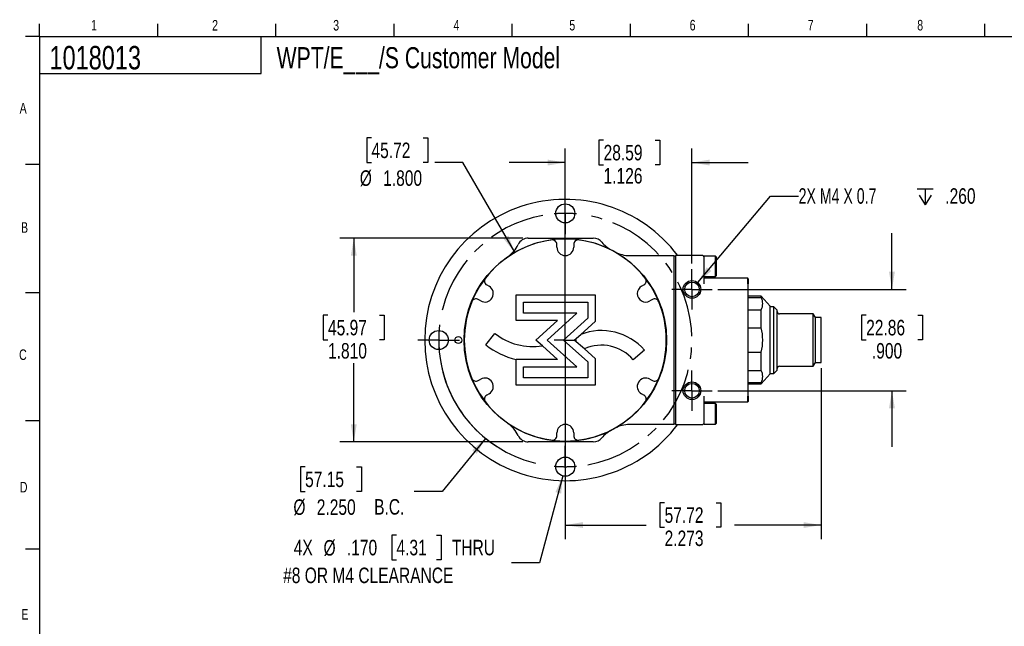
# Model space of a CAD drawing. Header units: inches. Extents: x 0.4 to 16.4, y 0.2 to 10.8.
# Tile 13 of 27: x 0.4 to 9.2, y 5.4 to 10.8. Entities that reach past the tile are written whole.
import ezdxf

# ---------------------------------------------------------------- set-up
doc = ezdxf.new("R2010")
doc.units = ezdxf.units.IN
doc.header["$MEASUREMENT"] = 0
doc.linetypes.add('CENTERX2', pattern=[0.8, 0.5, -0.1, 0.1, -0.1])
for name, color, linetype in [('BORDER', 1, 'Continuous'), ('CENTER', 151, 'CENTERX2'), ('DIMENSIONS', 150, 'Continuous'), ('OBJECT', 1, 'Continuous'), ('TEXT', 7, 'Continuous')]:
    doc.layers.add(name, color=color, linetype=linetype)
doc.styles.add('SLDTEXTSTYLE0', font='TXT', dxfattribs={"width": 0.75})
doc.styles.add('SLDTEXTSTYLE3', font='TXT', dxfattribs={"width": 0.681818})
doc.dimstyles.new('SLDDIMSTYLE1', dxfattribs={"dimtxt": 0.137795, "dimasz": 0.156, "dimexe": 0, "dimexo": 0.0625, "dimgap": 0.034449, "dimtad": 0, "dimtih": 1, "dimtoh": 1, "dimdec": 3, "dimrnd": 1e-09, "dimzin": 12, "dimdsep": 46, "dimtxsty": 'SLDTEXTSTYLE0', "dimsah": 1, "dimcen": 0.09, "dimadec": 0, "dimazin": 3, "dimtfac": 1, "dimtdec": 3, "dimtofl": 0, "dimtmove": 0, "dimatfit": 3, "dimfxl": 0, "dimfrac": 2, "dimtolj": 1, "dimtzin": 12, "dimarcsym": 0})
doc.dimstyles.new('SLDDIMSTYLE2', dxfattribs={"dimtxt": 0.137795, "dimasz": 0.156, "dimexe": 0, "dimexo": 0.0625, "dimgap": 0.034449, "dimtad": 0, "dimtih": 1, "dimtoh": 1, "dimdec": 3, "dimrnd": 1e-09, "dimzin": 4, "dimdsep": 46, "dimtxsty": 'SLDTEXTSTYLE0', "dimsah": 1, "dimcen": 0.09, "dimadec": 0, "dimazin": 1, "dimtfac": 1, "dimtdec": 3, "dimtmove": 0, "dimatfit": 0, "dimfxl": 0, "dimfrac": 2, "dimtolj": 1, "dimtzin": 12, "dimarcsym": 0})
doc.dimstyles.new('SLDDIMSTYLE3', dxfattribs={"dimtxt": 0.137795, "dimasz": 0.156, "dimexe": 0, "dimexo": 0.0625, "dimgap": 0.034449, "dimtad": 0, "dimtih": 1, "dimtoh": 1, "dimdec": 3, "dimrnd": 1e-09, "dimzin": 4, "dimdsep": 46, "dimtxsty": 'SLDTEXTSTYLE0', "dimsah": 1, "dimcen": 0, "dimadec": 0, "dimazin": 1, "dimtfac": 1, "dimtdec": 3, "dimtofl": 0, "dimtmove": 0, "dimatfit": 3, "dimfxl": 0, "dimfrac": 2, "dimtolj": 1, "dimtzin": 12, "dimarcsym": 0})
doc.dimstyles.new('SLDDIMSTYLE4', dxfattribs={"dimtxt": 0.137795, "dimasz": 0.156, "dimexe": 0, "dimexo": 0.0625, "dimgap": 0.034449, "dimtad": 0, "dimtih": 1, "dimtoh": 1, "dimdec": 3, "dimrnd": 1e-09, "dimzin": 12, "dimdsep": 46, "dimtxsty": 'SLDTEXTSTYLE0', "dimsah": 1, "dimcen": 0, "dimadec": 0, "dimazin": 3, "dimtfac": 1, "dimtdec": 3, "dimtofl": 0, "dimtmove": 0, "dimatfit": 3, "dimfxl": 0, "dimfrac": 2, "dimtolj": 1, "dimtzin": 12, "dimarcsym": 0})
doc.dimstyles.new('SLDDIMSTYLE5', dxfattribs={"dimtxt": 0.137795, "dimasz": 0.156, "dimexe": 0, "dimexo": 0.0625, "dimgap": 0.034449, "dimtad": 0, "dimtih": 1, "dimtoh": 1, "dimdec": 3, "dimrnd": 1e-09, "dimzin": 4, "dimdsep": 46, "dimtxsty": 'SLDTEXTSTYLE0', "dimsah": 1, "dimcen": 0.09, "dimadec": 0, "dimazin": 1, "dimtfac": 1, "dimtdec": 3, "dimtofl": 0, "dimtmove": 0, "dimatfit": 3, "dimfxl": 0, "dimfrac": 2, "dimtolj": 1, "dimtzin": 12, "dimarcsym": 0})
doc.dimstyles.new('SLDDIMSTYLE6', dxfattribs={"dimtxt": 0.137795, "dimasz": 0.156, "dimexe": 0, "dimexo": 0.0625, "dimgap": 0.034449, "dimtad": 0, "dimtih": 1, "dimtoh": 1, "dimdec": 3, "dimrnd": 1e-09, "dimzin": 4, "dimdsep": 46, "dimtxsty": 'SLDTEXTSTYLE0', "dimsah": 1, "dimcen": 0, "dimadec": 0, "dimazin": 1, "dimtfac": 1, "dimtdec": 3, "dimtofl": 0, "dimtmove": 0, "dimatfit": 3, "dimfxl": 0, "dimfrac": 2, "dimtolj": 1, "dimtzin": 12, "dimarcsym": 0})
doc.dimstyles.new('SLDDIMSTYLE7', dxfattribs={"dimtxt": 0.137795, "dimasz": 0.156, "dimexe": 0, "dimexo": 0.0625, "dimgap": 0.034449, "dimtad": 0, "dimtih": 1, "dimtoh": 1, "dimdec": 3, "dimrnd": 1e-09, "dimzin": 4, "dimdsep": 46, "dimtxsty": 'SLDTEXTSTYLE0', "dimsah": 1, "dimcen": 0, "dimadec": 0, "dimazin": 1, "dimtfac": 1, "dimtdec": 3, "dimtofl": 0, "dimtmove": 0, "dimatfit": 3, "dimfxl": 0, "dimfrac": 2, "dimtolj": 1, "dimtzin": 12, "dimarcsym": 0})
doc.dimstyles.new('SLDDIMSTYLE8', dxfattribs={"dimtxt": 0.137795, "dimasz": 0.156, "dimexe": 0, "dimexo": 0.0625, "dimgap": 0.034449, "dimtad": 0, "dimtih": 1, "dimtoh": 1, "dimdec": 3, "dimrnd": 1e-09, "dimzin": 12, "dimdsep": 46, "dimtxsty": 'SLDTEXTSTYLE0', "dimsah": 1, "dimcen": 0.09, "dimadec": 0, "dimazin": 3, "dimtfac": 1, "dimtdec": 3, "dimtmove": 0, "dimatfit": 0, "dimfxl": 0, "dimfrac": 2, "dimtolj": 1, "dimtzin": 12, "dimarcsym": 0})

# ---------------------------------------------------------------- blocks, each defined once
blk = doc.blocks.new('_D_4')
at = {"layer": 'DIMENSIONS'}
for p, q in [((4.5884, 7.0712), (4.2046, 6.5985)), ((2.9851, 6.8173), (2.9431, 6.8173)), ((2.9431, 6.8173), (2.9431, 6.5985)), ((3.4433, 6.8173), (3.4852, 6.8173)), ((3.4852, 6.8173), (3.4852, 6.5985)), ((2.9431, 6.5985), (2.9851, 6.5985)), ((3.4852, 6.5985), (3.4433, 6.5985)), ((4.2046, 6.5985), (3.9546, 6.5985))]:
    blk.add_line(p, q, dxfattribs=at)
blk.add_arc((5.2976, 7.9446), 1.1251, 173.0877, 237.26422, dxfattribs=at)
blk.add_solid([(4.5884, 7.0712), (4.4699, 6.9665), (4.5103, 6.9338)], dxfattribs=at)
at = {"layer": 'DIMENSIONS', "char_height": 0.1378, "attachment_point": 1, "style": 'SLDTEXTSTYLE0'}
for s, insert in [('57.15', (2.9851, 6.7762)), ('%%c', (2.8812, 6.5294)), ('2.250', (3.089, 6.5294)), ('B.C.', (3.5988, 6.5315))]:
    blk.add_mtext(s, dxfattribs=dict(at, insert=insert))
blk = doc.blocks.new('_D_5')
at = {"layer": 'DIMENSIONS'}
for p, q in [((8.2001, 8.3946), (8.2001, 8.8946)), ((6.6519, 8.3946), (8.3251, 8.3946)), ((7.971, 8.1651), (7.9291, 8.1651)), ((7.9291, 8.1651), (7.9291, 7.9464)), ((8.4292, 8.1651), (8.4712, 8.1651)), ((8.4712, 8.1651), (8.4712, 7.9464)), ((7.9291, 7.9464), (7.971, 7.9464)), ((8.4712, 7.9464), (8.4292, 7.9464)), ((6.6519, 7.4946), (8.3251, 7.4946)), ((8.2001, 7.4946), (8.2001, 6.9946))]:
    blk.add_line(p, q, dxfattribs=at)
for points in [[(8.2001, 8.3946), (8.2261, 8.5506), (8.1741, 8.5506)], [(8.2001, 7.4946), (8.1741, 7.3386), (8.2261, 7.3386)]]:
    blk.add_solid(points, dxfattribs=at)
at = {"layer": 'DIMENSIONS', "char_height": 0.1378, "attachment_point": 1, "style": 'SLDTEXTSTYLE0'}
for s, insert in [('22.86', (7.971, 8.124)), ('.900', (8.022, 7.9178))]:
    blk.add_mtext(s, dxfattribs=dict(at, insert=insert))
blk = doc.blocks.new('_D_6')
at = {"layer": 'DIMENSIONS'}
for p, q in [((5.2976, 7.8946), (5.2976, 6.1761)), ((7.5702, 7.6946), (7.5702, 6.1761)), ((6.1799, 6.4996), (6.1379, 6.4996)), ((6.1379, 6.4996), (6.1379, 6.2808)), ((6.6381, 6.4996), (6.68, 6.4996)), ((6.68, 6.4996), (6.68, 6.2808)), ((5.2976, 6.3011), (6.0171, 6.3011)), ((7.5702, 6.3011), (6.8009, 6.3011)), ((6.1379, 6.2808), (6.1799, 6.2808)), ((6.68, 6.2808), (6.6381, 6.2808))]:
    blk.add_line(p, q, dxfattribs=at)
for points in [[(5.2976, 6.3011), (5.4536, 6.2751), (5.4536, 6.3271)], [(7.5702, 6.3011), (7.4142, 6.3271), (7.4142, 6.2751)]]:
    blk.add_solid(points, dxfattribs=at)
at = {"layer": 'DIMENSIONS', "char_height": 0.1378, "attachment_point": 1, "style": 'SLDTEXTSTYLE0'}
for s, insert in [('57.72', (6.1799, 6.4585)), ('2.273', (6.1799, 6.2523))]:
    blk.add_mtext(s, dxfattribs=dict(at, insert=insert))
blk = doc.blocks.new('SW_SYMBOL_HOLE_DEPTH')
at = {"layer": 'DIMENSIONS', "color": 0}
for p, q in [((0, 34.4), (31.5, 34.4)), ((3.9, 21.9), (15.7, 3)), ((15.7, 34.4), (15.7, 3)), ((27.6, 21.9), (15.7, 3))]:
    blk.add_line(p, q, dxfattribs=at)
blk = doc.blocks.new('_D_7')
at = {"layer": 'DIMENSIONS'}
for p, q in [((6.4739, 8.4549), (7.1208, 9.224)), ((7.1208, 9.224), (7.3708, 9.224))]:
    blk.add_line(p, q, dxfattribs=at)
blk.add_solid([(6.4739, 8.4549), (6.5942, 8.5575), (6.5544, 8.591)], dxfattribs=at)
at = {"layer": 'DIMENSIONS', "xscale": 0.004470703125, "yscale": 0.004470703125, "zscale": 0.004470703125}
blk.add_blockref('SW_SYMBOL_HOLE_DEPTH', (8.4253, 9.1327), dxfattribs=at)
at = {"layer": 'DIMENSIONS', "attachment_point": 1}
for s, insert, char_height, style in [('2X M4 X 0.7', (7.3708, 9.2933), 0.137795, 'SLDTEXTSTYLE3'), ('.260', (8.6739, 9.2933), 0.1378, 'SLDTEXTSTYLE0')]:
    blk.add_mtext(s, dxfattribs=dict(at, insert=insert, char_height=char_height, style=style))
blk = doc.blocks.new('_D_8')
at = {"layer": 'DIMENSIONS'}
for p, q in [((4.919, 8.8496), (3.2929, 8.8496)), ((3.4179, 8.8496), (3.4179, 8.1931)), ((3.1888, 8.1651), (3.1468, 8.1651)), ((3.1468, 8.1651), (3.1468, 7.9464)), ((3.647, 8.1651), (3.689, 8.1651)), ((3.689, 8.1651), (3.689, 7.9464)), ((3.1468, 7.9464), (3.1888, 7.9464)), ((3.689, 7.9464), (3.647, 7.9464)), ((3.4179, 7.0396), (3.4179, 7.7402)), ((4.919, 7.0396), (3.2929, 7.0396))]:
    blk.add_line(p, q, dxfattribs=at)
for points in [[(3.4179, 8.8496), (3.3919, 8.6936), (3.4439, 8.6936)], [(3.4179, 7.0396), (3.4439, 7.1956), (3.3919, 7.1956)]]:
    blk.add_solid(points, dxfattribs=at)
at = {"layer": 'DIMENSIONS', "char_height": 0.1378, "attachment_point": 1, "style": 'SLDTEXTSTYLE0'}
for s, insert in [('45.97', (3.1888, 8.124)), ('1.810', (3.1888, 7.9178))]:
    blk.add_mtext(s, dxfattribs=dict(at, insert=insert))
blk = doc.blocks.new('_D_9')
at = {"layer": 'DIMENSIONS'}
for p, q in [((3.5751, 9.7401), (3.5332, 9.7401)), ((3.5332, 9.7401), (3.5332, 9.5214)), ((4.0333, 9.7401), (4.0753, 9.7401)), ((4.0753, 9.7401), (4.0753, 9.5214)), ((3.5332, 9.5214), (3.5751, 9.5214)), ((4.0753, 9.5214), (4.0333, 9.5214)), ((4.3872, 9.5214), (4.1372, 9.5214)), ((4.8476, 8.724), (4.3872, 9.5214))]:
    blk.add_line(p, q, dxfattribs=at)
blk.add_solid([(4.8476, 8.724), (4.7921, 8.8721), (4.7471, 8.8461)], dxfattribs=at)
at = {"layer": 'DIMENSIONS', "char_height": 0.1378, "attachment_point": 1, "style": 'SLDTEXTSTYLE0'}
for s, insert in [('45.72', (3.5751, 9.699)), ('%%c', (3.4712, 9.4523)), ('1.800', (3.6791, 9.4523))]:
    blk.add_mtext(s, dxfattribs=dict(at, insert=insert))
blk = doc.blocks.new('_D_10')
at = {"layer": 'DIMENSIONS'}
for p, q in [((5.2756, 6.7377), (5.0684, 5.9641)), ((3.7971, 6.2109), (3.7551, 6.2109)), ((3.7551, 6.2109), (3.7551, 5.9921)), ((4.1535, 6.2109), (4.1955, 6.2109)), ((4.1955, 6.2109), (4.1955, 5.9921)), ((3.7551, 5.9921), (3.7971, 5.9921)), ((4.1955, 5.9921), (4.1535, 5.9921)), ((5.0684, 5.9641), (4.8184, 5.9641))]:
    blk.add_line(p, q, dxfattribs=at)
blk.add_solid([(5.2756, 6.7377), (5.2102, 6.5938), (5.2604, 6.5803)], dxfattribs=at)
at = {"layer": 'DIMENSIONS', "attachment_point": 1, "style": 'SLDTEXTSTYLE0'}
for s, insert, char_height in [('4X', (2.8843, 6.1698), 0.1378), ('%%c', (3.149, 6.1677), 0.1378), ('.170', (3.3568, 6.1698), 0.1378), ('4.31', (3.7971, 6.1698), 0.1378), ('THRU', (4.2891, 6.1698), 0.1378), ('#8 OR M4 CLEARANCE', (2.7901, 5.923), 0.137795)]:
    blk.add_mtext(s, dxfattribs=dict(at, insert=insert, char_height=char_height))
blk = doc.blocks.new('_D_11')
at = {"layer": 'DIMENSIONS'}
for p, q in [((5.6377, 9.7199), (5.5957, 9.7199)), ((5.5957, 9.7199), (5.5957, 9.5011)), ((6.0958, 9.7199), (6.1378, 9.7199)), ((6.1378, 9.7199), (6.1378, 9.5011)), ((5.2976, 7.9946), (5.2976, 9.6464)), ((6.4232, 8.6233), (6.4232, 9.6464)), ((5.2976, 9.5214), (4.7976, 9.5214)), ((5.5957, 9.5011), (5.6377, 9.5011)), ((6.1378, 9.5011), (6.0958, 9.5011)), ((6.4232, 9.5214), (6.9232, 9.5214))]:
    blk.add_line(p, q, dxfattribs=at)
for points in [[(5.2976, 9.5214), (5.1416, 9.5474), (5.1416, 9.4954)], [(6.4232, 9.5214), (6.5792, 9.4954), (6.5792, 9.5474)]]:
    blk.add_solid(points, dxfattribs=at)
at = {"layer": 'DIMENSIONS', "char_height": 0.1378, "attachment_point": 1, "style": 'SLDTEXTSTYLE0'}
for s, insert in [('28.59', (5.6377, 9.6787)), ('1.126', (5.6377, 9.4726))]:
    blk.add_mtext(s, dxfattribs=dict(at, insert=insert))
blk = doc.blocks.new('SW_CENTERMARKSYMBOL_0')
at = {"layer": 'CENTER', "color": 0}
for p, q in [((0, 0.1), (0, 0.1787)), ((0, 0), (0, 0.1)), ((-0.1, 0), (-0.1787, 0)), ((0, 0), (-0.1, 0)), ((0, 0), (0, -0.1)), ((0, 0), (0.1, 0)), ((0.1, 0), (0.1787, 0)), ((0, -0.1), (0, -0.1787))]:
    blk.add_line(p, q, dxfattribs=at)
blk = doc.blocks.new('SW_CENTERMARKSYMBOL_1')
at = {"layer": 'CENTER', "color": 0}
for p, q in [((0, 0.1), (0, 0.1787)), ((0, 0), (0, 0.1)), ((-0.1, 0), (-0.1787, 0)), ((0, 0), (-0.1, 0)), ((0, 0), (0, -0.1)), ((0, 0), (0.1, 0)), ((0.1, 0), (0.1787, 0)), ((0, -0.1), (0, -0.1787))]:
    blk.add_line(p, q, dxfattribs=at)
blk = doc.blocks.new('SW_CENTERMARKSYMBOL_2')
at = {"layer": 'CENTER', "color": 0}
for p, q in [((0, 0.1), (0, 0.18475)), ((0, 0), (0, 0.1)), ((0, 0), (0, -0.1)), ((0, -0.1), (0, -0.18475)), ((0, -1.125), (0, -1.025)), ((-1.225, -1.125), (-1.30975, -1.125)), ((-1.125, -1.125), (-1.225, -1.125)), ((-1.125, -1.125), (-1.025, -1.125)), ((-1.025, -1.125), (-0.94025, -1.125)), ((0, -1.125), (-0.1, -1.125)), ((0, -1.125), (0, -1.225)), ((0, -1.125), (0.1, -1.125)), ((0, -2.15), (0, -2.06525)), ((0, -2.25), (0, -2.15)), ((0, -2.25), (0, -2.35)), ((0, -2.35), (0, -2.43475))]:
    blk.add_line(p, q, dxfattribs=at)
for start, end in [(90, 95.092958), (84.907042, 90), (100.185916, 169.814084), (280.185916, 79.814084), (174.907042, 180), (180, 185.092958), (190.185916, 259.814084), (264.907042, 270), (270, 275.092958)]:
    blk.add_arc((0, -1.125), 1.125, start, end, dxfattribs=at)

msp = doc.modelspace()

# ---------------------------------------------------------------- linework, layer by layer
at = {"color": 7, "linetype": 'Continuous', "lineweight": 25}
for p, q in [((4.96901, 8.8496), (5.54556, 8.8496)), ((5.22258, 8.7696), (5.22258, 8.79435)), ((5.37258, 8.79435), (5.37258, 8.7696)), ((5.86811, 8.6946), (6.26258, 8.6946)), ((6.26258, 8.6946), (6.26258, 7.1946)), ((6.27821, 8.6896), (6.26258, 8.6896)), ((6.51821, 8.6946), (6.27821, 8.6946)), ((6.27821, 8.6946), (6.27821, 8.6846)), ((6.27821, 8.6846), (6.27821, 7.2046)), ((6.51821, 8.6946), (6.52821, 8.6846)), ((6.53278, 8.6911), (6.52821, 8.68652)), ((6.52821, 8.68652), (6.52821, 8.6846)), ((6.52821, 8.6846), (6.52821, 8.4446)), ((6.63106, 8.6911), (6.53278, 8.6911)), ((6.53278, 8.5081), (6.53278, 8.6911)), ((6.64021, 8.68195), (6.63106, 8.6911)), ((6.63106, 8.5081), (6.63106, 8.6911)), ((6.64021, 8.51725), (6.64021, 8.68195)), ((6.52821, 8.51267), (6.53278, 8.5081)), ((6.91821, 8.4946), (6.52821, 8.4946)), ((6.53278, 8.5081), (6.63106, 8.5081)), ((6.63106, 8.5081), (6.64021, 8.51725)), ((6.91821, 8.4446), (6.91821, 8.4946)), ((6.92321, 8.4896), (6.91821, 8.4946)), ((6.92321, 8.4896), (6.92321, 8.4446)), ((4.59918, 8.43443), (4.62061, 8.42205)), ((5.97455, 8.42205), (5.99599, 8.43443)), ((6.91821, 8.4446), (6.91821, 7.4446)), ((6.92321, 7.4446), (6.92321, 8.4446)), ((4.86122, 8.34538), (5.56339, 8.34536)), ((4.86122, 8.117), (4.86122, 8.34538)), ((5.56339, 8.34536), (5.56339, 8.10936)), ((7.03821, 8.3341), (6.92321, 8.3341)), ((6.92321, 8.32287), (7.03821, 8.32287)), ((7.11871, 8.2446), (7.03821, 8.3341)), ((7.03821, 8.32287), (7.03821, 8.3341)), ((4.46974, 8.29769), (4.47204, 8.29671)), ((4.54561, 8.29215), (4.52418, 8.30452)), ((4.92647, 8.28013), (5.49814, 8.28012)), ((4.92647, 8.18225), (4.92647, 8.28013)), ((5.49814, 8.28012), (5.49814, 8.13851)), ((6.07099, 8.30452), (6.04955, 8.29215)), ((7.11871, 7.6446), (7.11871, 8.2446)), ((7.15021, 8.24085), (7.11871, 8.24085)), ((7.18021, 8.21085), (7.15021, 8.24085)), ((7.15021, 7.64835), (7.15021, 8.24085)), ((5.40027, 8.18224), (4.92647, 8.18225)), ((5.13493, 7.9446), (5.40027, 8.18224)), ((5.49814, 8.13851), (5.28163, 7.9446)), ((6.92321, 8.21414), (7.03821, 8.21414)), ((7.03821, 8.05333), (7.03821, 8.21414)), ((7.18021, 7.67835), (7.18021, 8.21085)), ((7.50144, 8.1771), (7.20021, 8.1771)), ((7.52021, 8.1446), (7.50144, 8.1771)), ((7.50144, 7.7121), (7.50144, 8.1771)), ((7.57021, 8.1446), (7.52021, 8.1446)), ((7.52021, 7.9446), (7.52021, 8.1446)), ((7.57021, 7.7446), (7.57021, 8.1446)), ((5.22962, 8.117), (4.86122, 8.117)), ((5.03713, 7.9446), (5.22962, 8.117)), ((5.56339, 8.10936), (5.43455, 7.99396)), ((6.92321, 8.05333), (7.03821, 8.05333)), ((4.59056, 7.90173), (4.672, 8.0037)), ((5.37722, 7.9446), (5.43455, 7.99396)), ((5.09349, 7.89412), (5.03713, 7.9446)), ((5.09349, 7.89412), (5.22962, 7.77219)), ((5.40027, 7.70695), (5.13493, 7.9446)), ((5.28163, 7.9446), (5.49814, 7.75069)), ((5.46705, 7.86612), (5.37722, 7.9446)), ((7.52021, 7.7446), (7.52021, 7.9446)), ((5.46705, 7.86612), (5.56339, 7.77984)), ((6.0005, 7.85384), (5.90161, 7.76869)), ((6.92321, 7.83587), (7.03821, 7.83587)), ((7.03821, 7.67506), (7.03821, 7.83587)), ((4.86122, 7.54382), (4.86122, 7.77219)), ((5.22962, 7.77219), (4.86122, 7.77219)), ((4.92647, 7.70694), (5.40027, 7.70695)), ((4.92647, 7.60907), (4.92647, 7.70694)), ((5.49814, 7.75069), (5.49814, 7.60908)), ((5.56339, 7.77984), (5.56339, 7.54383)), ((7.20021, 7.7121), (7.50144, 7.7121)), ((7.50144, 7.7121), (7.52021, 7.7446)), ((7.52021, 7.7446), (7.57021, 7.7446)), ((6.92321, 7.67506), (7.03821, 7.67506)), ((7.03821, 7.5551), (7.11871, 7.6446)), ((7.11871, 7.64835), (7.15021, 7.64835)), ((7.15021, 7.64835), (7.18021, 7.67835)), ((4.52418, 7.58467), (4.54561, 7.59705)), ((5.56339, 7.54383), (4.86122, 7.54382)), ((5.49814, 7.60908), (4.92647, 7.60907)), ((6.04955, 7.59705), (6.07099, 7.58467)), ((6.92321, 7.56633), (7.03821, 7.56633)), ((6.92321, 7.5551), (7.03821, 7.5551)), ((7.03821, 7.5551), (7.03821, 7.56633)), ((4.62061, 7.46715), (4.59918, 7.45477)), ((5.99599, 7.45477), (5.97455, 7.46715)), ((6.52821, 7.4446), (6.52821, 7.2046)), ((6.91821, 7.3946), (6.91821, 7.4446)), ((6.92321, 7.4446), (6.92321, 7.3996)), ((6.52821, 7.3946), (6.91821, 7.3946)), ((6.53278, 7.3811), (6.52821, 7.37652)), ((6.63106, 7.3811), (6.53278, 7.3811)), ((6.53278, 7.1981), (6.53278, 7.3811)), ((6.64021, 7.37195), (6.63106, 7.3811)), ((6.63106, 7.1981), (6.63106, 7.3811)), ((6.64021, 7.20725), (6.64021, 7.37195)), ((6.91821, 7.3946), (6.92321, 7.3996)), ((6.26258, 7.1946), (5.86811, 7.1946)), ((6.26258, 7.1996), (6.27821, 7.1996)), ((6.27821, 7.2046), (6.27821, 7.1946)), ((6.27821, 7.1946), (6.51821, 7.1946)), ((6.52821, 7.2046), (6.51821, 7.1946)), ((6.52821, 7.2046), (6.52821, 7.20267)), ((6.52821, 7.20267), (6.53278, 7.1981)), ((6.53278, 7.1981), (6.63106, 7.1981)), ((6.63106, 7.1981), (6.64021, 7.20725)), ((5.22258, 7.09485), (5.22258, 7.1196)), ((5.37258, 7.1196), (5.37258, 7.09485)), ((5.54556, 7.0396), (4.96901, 7.0396))]:
    msp.add_line(p, q, dxfattribs=at)
for centre, radius in [((5.29758, 9.0696), 0.08475), ((5.29758, 7.9446), 0.9), ((6.42321, 8.3946), 0.07874), ((6.42321, 8.3946), 0.06496), ((4.17258, 7.9446), 0.08475), ((4.34758, 7.9446), 0.03125), ((6.42321, 7.4946), 0.07874), ((6.42321, 7.4946), 0.06496), ((5.29758, 6.8196), 0.08475)]:
    msp.add_circle(centre, radius, dxfattribs=at)
for centre, radius, start, end in [((5.29758, 7.9446), 1.24975, 36.878494, 180), ((4.96901, 8.7496), 0.1, 90, 154.912164), ((5.29758, 7.9446), 0.8975, 82.292796, 97.707204), ((5.54556, 8.7496), 0.1, 39.508122, 90), ((5.29758, 7.9446), 0.8975, 97.707204, 142.292796), ((4.64297, 8.90224), 0.26, 304.355307, 334.912164), ((5.18258, 8.79435), 0.04, 0, 97.707204), ((5.29758, 8.7696), 0.075, 180, 0), ((5.41258, 8.79435), 0.04, 82.292796, 180), ((5.29758, 7.9446), 0.8975, 37.707204, 82.292796), ((5.82331, 8.97863), 0.26, 219.508122, 243.050086), ((5.86811, 8.9546), 0.26, 240.538881, 270), ((5.29758, 7.9446), 0.8975, 142.292796, 157.707204), ((4.61918, 8.46907), 0.04, 142.292796, 240), ((5.97599, 8.46907), 0.04, 300, 37.707204), ((5.29758, 7.9446), 0.8975, 22.292796, 37.707204), ((4.58311, 8.3571), 0.075, 240, 60), ((6.01205, 8.3571), 0.075, 120, 300), ((5.29758, 7.9446), 0.8975, 157.707204, 202.292796), ((4.50418, 8.26988), 0.04, 60, 157.707204), ((6.09099, 8.26988), 0.04, 22.292796, 120), ((5.29758, 7.9446), 0.8975, 337.707204, 22.292796), ((7.20021, 8.1971), 0.02, 180, 270), ((5.00555, 8.42127), 0.53444, 231.383432, 279.470789), ((5.61881, 7.52519), 0.50369, 40.730332, 111.458661), ((5.29758, 7.9446), 1.24975, 180, 323.121506), ((5.29758, 7.9446), 0.9, 181.905268, 182.117156), ((5.00555, 8.42127), 0.66494, 231.383432, 257.463346), ((5.61881, 7.52519), 0.37319, 40.730332, 113.995118), ((7.20021, 7.6921), 0.02, 90, 180), ((4.50418, 7.61931), 0.04, 202.292796, 300), ((5.29758, 7.9446), 0.8975, 202.292796, 217.707204), ((4.58311, 7.5321), 0.075, 300, 120), ((6.01205, 7.5321), 0.075, 60, 240), ((5.29758, 7.9446), 0.8975, 322.292796, 337.707204), ((6.09099, 7.61931), 0.04, 240, 337.707204), ((4.61918, 7.42013), 0.04, 120, 217.707204), ((5.97599, 7.42013), 0.04, 322.292796, 60), ((5.29758, 7.9446), 0.8975, 217.707204, 262.292796), ((5.29758, 7.9446), 0.8975, 277.707204, 322.292796), ((4.64297, 6.98696), 0.26, 25.087836, 55.644693), ((5.29758, 7.1196), 0.075, 0, 180), ((5.86811, 6.9346), 0.26, 90, 119.461119), ((4.96901, 7.1396), 0.1, 205.087836, 270), ((5.18258, 7.09485), 0.04, 262.292796, 0), ((5.41258, 7.09485), 0.04, 180, 277.707204), ((5.82331, 6.91057), 0.26, 116.949914, 140.491878), ((5.29758, 7.9446), 0.8975, 262.292796, 277.707204), ((5.54556, 7.1396), 0.1, 270, 320.491878)]:
    msp.add_arc(centre, radius, start, end, dxfattribs=at)
for points, knots in [([(7.03821, 8.21414), (7.04718, 8.23201), (7.0521, 8.25005), (7.05216, 8.2774), (7.05095, 8.28661), (7.04622, 8.30488), (7.0427, 8.31392), (7.03821, 8.32287)], [0, 0, 0, 0, 0.5, 0.5, 0.75, 0.75, 1, 1, 1, 1]), ([(7.03821, 7.83587), (7.04717, 7.87156), (7.05214, 7.90776), (7.05214, 7.98144), (7.04717, 8.01764), (7.03821, 8.05333)], [0, 0, 0, 0, 0.5, 0.5, 1, 1, 1, 1]), ([(4.45288, 7.634), (4.45335, 7.63272), (4.45367, 7.63185), (4.45407, 7.63077), (4.45416, 7.63054), (4.45418, 7.63049)], [0, 0, 0, 0, 0.5, 0.5, 1, 1, 1, 1]), ([(7.03821, 7.56633), (7.04718, 7.5842), (7.0521, 7.60224), (7.05216, 7.62959), (7.05095, 7.6388), (7.04622, 7.65707), (7.0427, 7.66611), (7.03821, 7.67506)], [0, 0, 0, 0, 0.5, 0.5, 0.75, 0.75, 1, 1, 1, 1])]:
    msp.add_open_spline(points, degree=3, knots=knots, dxfattribs=at)
msp.add_open_spline([(4.44153, 7.6668), (4.44154, 7.66678), (4.44173, 7.66619), (4.44236, 7.66425)], degree=3, dxfattribs=at)
at = {"layer": 'BORDER'}
for p, q in [((0.62625, 10.64207), (0.62625, 10.75404)), ((1.67625, 10.64207), (1.67625, 10.75404)), ((2.72625, 10.64207), (2.72625, 10.75404)), ((3.77625, 10.64207), (3.77625, 10.75404)), ((4.82625, 10.64207), (4.82625, 10.75404)), ((5.87625, 10.64207), (5.87625, 10.75404)), ((6.92625, 10.64207), (6.92625, 10.75404)), ((7.97625, 10.64207), (7.97625, 10.75404)), ((9.02625, 10.64207), (9.02625, 10.75404)), ((0.62625, 10.64207), (16.37625, 10.64207)), ((0.62625, 10.64207), (0.62625, 0.39207)), ((2.59475, 10.31244), (2.59475, 10.64207)), ((0.62625, 10.31244), (2.59475, 10.31244))]:
    msp.add_line(p, q, dxfattribs=at)
at = {"layer": 'OBJECT'}
for p, q in [((0.62625, 10.64207), (0.50125, 10.64207)), ((0.62625, 9.50318), (0.50125, 9.50318)), ((0.62625, 8.3643), (0.50125, 8.3643)), ((0.62625, 7.22541), (0.50125, 7.22541)), ((0.62625, 6.08652), (0.50125, 6.08652))]:
    msp.add_line(p, q, dxfattribs=at)

# ---------------------------------------------------------------- block references
at = {"layer": 'CENTER'}
for name, p in [('SW_CENTERMARKSYMBOL_2', (5.29758, 9.0696)), ('SW_CENTERMARKSYMBOL_0', (6.42321, 8.3946)), ('SW_CENTERMARKSYMBOL_1', (6.42321, 7.4946))]:
    msp.add_blockref(name, p, dxfattribs=at)

# ---------------------------------------------------------------- texts
at = {"layer": 'TEXT', "attachment_point": 1, "style": 'SLDTEXTSTYLE0'}
for s, insert, char_height in [('1', (1.08362, 10.78888), 0.09375), ('2', (2.15892, 10.78795), 0.09375), ('3', (3.23501, 10.78795), 0.09375), ('4', (4.30437, 10.7892), 0.09375), ('5', (5.33338, 10.78878), 0.09375), ('6', (6.40274, 10.78878), 0.09375), ('7', (7.45192, 10.7892), 0.09375), ('8', (8.42497, 10.78888), 0.09375), ('1018013', (0.71376, 10.55717), 0.208333), ('1018013', (0.71376, 10.55717), 0.208333), ('WPT/E___/S Customer Model', (2.7324, 10.54649), 0.1875), ('A', (0.44863, 10.05077), 0.09375), ('B', (0.46115, 8.99121), 0.09375), ('C', (0.44379, 7.86137), 0.09375), ('D', (0.45045, 6.6844), 0.09375), ('E', (0.46372, 5.55451), 0.09375)]:
    msp.add_mtext(s, dxfattribs=dict(at, insert=insert, char_height=char_height))

# ---------------------------------------------------------------- dimensions: what is measured, and where the dimension line sits
at = {"layer": 'DIMENSIONS'}
dim = msp.add_diameter_dim_2p(p1=(5.74758, 7.16518), p2=(4.84758, 8.72402), dimstyle='SLDDIMSTYLE6', dxfattribs=at)
dim.commit()
dim.dimension.update_dxf_attribs({"geometry": '_D_9', "text_midpoint": (3.80423, 9.5214), "dimtype": 163})
for base, p2, dimstyle, picture, middle in [((6.42321, 9.5214), (6.42321, 8.57334), 'SLDDIMSTYLE8', '_D_11', (5.86674, 9.5214)), ((7.57021, 6.30113), (7.57021, 7.7446), 'SLDDIMSTYLE1', '_D_6', (6.40898, 6.30113))]:
    dim = msp.add_linear_dim(base=base, p1=(5.29758, 7.9446), p2=p2, dimstyle=dimstyle, dxfattribs=at)
    dim.commit()
    dim.dimension.update_dxf_attribs({"geometry": picture, "text_midpoint": middle, "dimtype": 160})
dim = msp.add_diameter_dim_2p(p1=(6.37252, 8.33434), p2=(6.47389, 8.45486), text='2X M4 X 0.7 {\\fGDT;x} .260', dimstyle='SLDDIMSTYLE4', override={"dimpost": '<>'}, dxfattribs=at)
dim.commit()
dim.dimension.update_dxf_attribs({"geometry": '_D_7', "text_midpoint": (8.20013, 9.22398), "dimtype": 163})
for base, p1, p2, dimstyle, picture, middle in [((3.4179, 7.0396), (4.96901, 8.8496), (4.96901, 7.0396), 'SLDDIMSTYLE5', '_D_8', (3.4179, 7.96665)), ((8.20013, 7.4946), (6.60195, 8.3946), (6.60195, 7.4946), 'SLDDIMSTYLE2', '_D_5', (8.20013, 7.96665))]:
    dim = msp.add_linear_dim(base=base, p1=p1, p2=p2, angle=90, dimstyle=dimstyle, dxfattribs=at)
    dim.commit()
    dim.dimension.update_dxf_attribs({"geometry": picture, "text_midpoint": middle, "dimtype": 160})
for p1, p2, text, dimstyle, picture, middle in [((6.00673, 8.81795), (4.58844, 7.07125), '<> B.C.', 'SLDDIMSTYLE3', '_D_4', (3.4179, 6.59854)), ((5.31952, 6.90146), (5.27565, 6.73774), '4X <> THRU\\P#8 OR M4 CLEARANCE\\P', 'SLDDIMSTYLE7', '_D_10', (3.80423, 5.99213))]:
    dim = msp.add_diameter_dim_2p(p1=p1, p2=p2, text=text, dimstyle=dimstyle, dxfattribs=at)
    dim.commit()
    dim.dimension.update_dxf_attribs({"geometry": picture, "text_midpoint": middle, "dimtype": 163})

doc.saveas('drawing.dxf')
